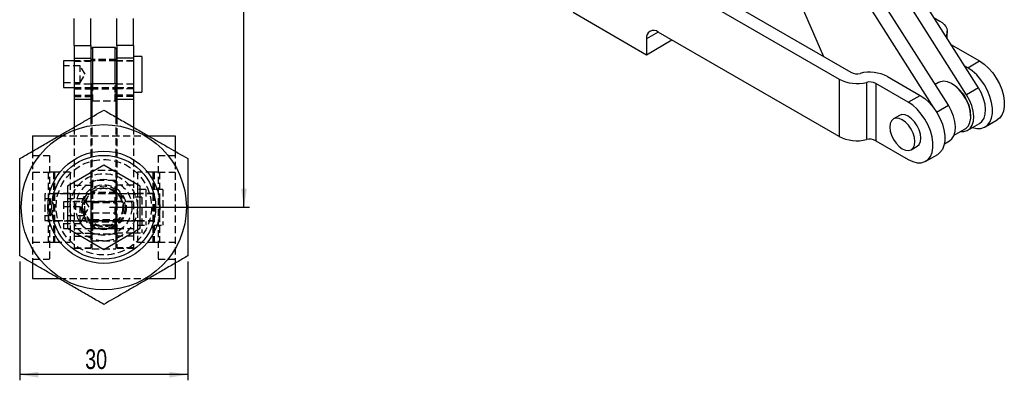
# Model space of a CAD drawing. Extents: x 27 to 387, y 27 to 288.
# Tile 14 of 19: x 212 to 387, y 107 to 171. Entities that reach past the tile are written whole.
import ezdxf

# ---------------------------------------------------------------- set-up
doc = ezdxf.new("R2010")
doc.units = 0
doc.linetypes.add('HIDDEN', pattern=[1.905, 1.27, -0.635])
doc.layers.get('0').update_dxf_attribs({"linetype": 'CONTINUOUS'})
doc.styles.add('SLDTEXTSTYLE0', font='TXT', dxfattribs={"width": 0.75})
doc.dimstyles.new('SLDDIMSTYLE1', dxfattribs={"dimtxt": 3.5, "dimasz": 3.302, "dimexe": 0, "dimexo": 0.0625, "dimgap": 0.875, "dimtad": 1, "dimdec": 3, "dimrnd": 1e-09, "dimzin": 12, "dimtxsty": 'SLDTEXTSTYLE0', "dimsah": 1, "dimcen": 0.09, "dimazin": 3, "dimtfac": 1, "dimtdec": 3, "dimtofl": 0, "dimtmove": 0, "dimatfit": 3, "dimtolj": 1, "dimtzin": 12})
doc.dimstyles.new('SLDDIMSTYLE3', dxfattribs={"dimtxt": 3.5, "dimasz": 3.302, "dimexe": 0, "dimexo": 0.0625, "dimgap": 0.875, "dimtad": 1, "dimdec": 0, "dimrnd": 1e-09, "dimzin": 12, "dimtxsty": 'SLDTEXTSTYLE0', "dimsah": 1, "dimcen": 0.09, "dimazin": 3, "dimtfac": 1, "dimtdec": 0, "dimtofl": 0, "dimtmove": 0, "dimatfit": 3, "dimtolj": 1, "dimtzin": 12})

# ---------------------------------------------------------------- blocks, each defined once
blk = doc.blocks.new('_D_10')
at = {"color": 179, "linetype": 'CONTINUOUS'}
for p, q in [((230.77, 252.47), (252.72, 252.47)), ((251.72, 137.71), (251.72, 252.47)), ((227.72, 137.71), (252.72, 137.71))]:
    blk.add_line(p, q, dxfattribs=at)
for points in [[(251.72, 252.47), (251.21, 249.16), (252.23, 249.16)], [(251.72, 137.71), (252.23, 141.01), (251.21, 141.01)]]:
    blk.add_solid(points, dxfattribs=at)
at = {"color": 179, "linetype": 'CONTINUOUS', "insert": (247.21, 189.3, 19.27), "char_height": 3.5, "attachment_point": 1, "rotation": 90, "style": 'SLDTEXTSTYLE0'}
blk.add_mtext('115', dxfattribs=at)
blk = doc.blocks.new('_D_11')
at = {"color": 179, "linetype": 'CONTINUOUS'}
for p, q in [((211.72, 128.05), (211.72, 106.87)), ((241.72, 128.05), (241.72, 106.87)), ((241.72, 107.87), (211.72, 107.87))]:
    blk.add_line(p, q, dxfattribs=at)
for points in [[(211.72, 107.87), (215.02, 107.36), (215.02, 108.37)], [(241.72, 107.87), (238.42, 108.37), (238.42, 107.36)]]:
    blk.add_solid(points, dxfattribs=at)
at = {"color": 179, "linetype": 'CONTINUOUS', "insert": (223.4, 112.38, 19.27), "char_height": 3.5, "attachment_point": 1, "style": 'SLDTEXTSTYLE0'}
blk.add_mtext('30', dxfattribs=at)

msp = doc.modelspace()

# ---------------------------------------------------------------- linework, layer by layer
at = {"color": 7, "linetype": 'CONTINUOUS'}
for p, q in [((380.5966, 157.7609), (362.5269, 186.2527)), ((382.7179, 158.9855), (364.6483, 187.4773)), ((346.5032, 184.1517), (355.104, 164.5673)), ((374.7515, 155.4014), (357.1529, 183.1504)), ((377.3439, 155.8832), (359.2743, 184.375)), ((325.6123, 179.1433), (357.8563, 160.5292)), ((327.7336, 180.3679), (359.9776, 161.7538)), ((310.4095, 172.4463), (323.4909, 164.8945)), ((221.4194, 166.5276), (221.4194, 171.3616)), ((224.4194, 166.5276), (224.4194, 171.3616)), ((229.0194, 166.5276), (229.0194, 171.3616)), ((232.0194, 166.5276), (232.0194, 171.3616)), ((374.7857, 171.4929), (375.8168, 170.8976)), ((325.6123, 168.9362), (323.4909, 167.7116)), ((357.8563, 150.3225), (325.6123, 168.9366)), ((377.1349, 167.7888), (377.1349, 169.0607)), ((323.4909, 167.7116), (323.4909, 164.8945)), ((323.4909, 164.8945), (328.0525, 167.5278)), ((221.4194, 166.5276), (224.4194, 166.5276)), ((221.4194, 166.5276), (221.4194, 164.2798)), ((224.4194, 166.5276), (224.4194, 164.2798)), ((224.7194, 166.1732), (224.4694, 165.9232)), ((224.4694, 156.8982), (224.4694, 165.9232)), ((228.7194, 166.1732), (224.7194, 166.1732)), ((224.7194, 166.1732), (224.7194, 159.7293)), ((228.9694, 165.9232), (228.7194, 166.1732)), ((228.7194, 159.7293), (228.7194, 166.1732)), ((228.9694, 165.9232), (228.9694, 158.3146)), ((232.0194, 166.5276), (229.0194, 166.5276)), ((229.0194, 166.5276), (229.0194, 164.2798)), ((232.0194, 166.5276), (232.0194, 164.2798)), ((377.808, 166.7274), (382.9233, 163.7745)), ((221.4194, 163.7919), (219.5194, 163.7919)), ((219.5194, 163.7919), (219.5194, 159.0294)), ((221.4194, 164.2798), (224.4194, 164.2798)), ((221.4194, 164.2798), (221.4194, 156.9711)), ((224.4194, 164.2798), (224.4194, 156.9711)), ((224.4694, 163.7919), (224.4194, 163.7919)), ((229.0194, 163.7919), (228.9694, 163.7919)), ((232.0194, 164.2798), (229.0194, 164.2798)), ((229.0194, 164.2798), (229.0194, 156.9711)), ((233.5194, 164.5857), (232.0194, 164.5857)), ((232.0194, 164.2798), (232.0194, 156.9711)), ((233.5194, 164.5857), (233.5194, 158.2357)), ((380.8019, 162.5498), (382.9233, 163.7745)), ((380.8019, 162.5498), (380.2585, 162.8636)), ((357.8563, 160.5292), (357.8563, 150.3225)), ((362.7574, 159.9654), (362.7574, 149.7586)), ((366.5125, 161.0021), (372.3167, 157.6514)), ((375.5925, 159.9382), (374.992, 159.5916)), ((219.5194, 159.0294), (221.4194, 159.0294)), ((224.4194, 159.0294), (224.4694, 159.0294)), ((228.8444, 159.7293), (224.5944, 159.7293)), ((224.5944, 159.7293), (224.5944, 153.821)), ((228.8444, 159.7293), (228.8444, 153.821)), ((228.9694, 159.0294), (229.0194, 159.0294)), ((228.9694, 158.3146), (228.9694, 156.8982)), ((232.0194, 158.2357), (233.5194, 158.2357)), ((364.3912, 159.7775), (364.3912, 149.5707)), ((370.1953, 156.4268), (364.3912, 159.7775)), ((378.1508, 159.6), (377.9741, 159.7021)), ((382.7179, 158.9855), (380.5966, 157.7609)), ((221.4194, 156.9711), (224.4194, 156.9711)), ((221.4194, 156.9711), (221.4194, 151.9664)), ((224.4194, 156.9711), (224.4194, 153.6984)), ((224.4694, 156.8982), (224.5944, 156.7732)), ((228.8444, 156.7732), (228.9694, 156.8982)), ((229.0194, 156.9711), (232.0194, 156.9711)), ((229.0194, 156.9711), (229.0194, 153.6984)), ((232.0194, 156.9711), (232.0194, 151.9664)), ((370.1953, 156.4268), (372.3167, 157.6514)), ((368.608, 154.0731), (367.5473, 153.4608)), ((381.3411, 153.8696), (381.3411, 154.0737)), ((383.9267, 152.0337), (386.048, 153.2583)), ((378.3703, 150.5436), (380.3546, 151.6891)), ((380.7904, 151.424), (382.9118, 152.6486)), ((214.0194, 150.4058), (214.0194, 147.694)), ((214.0194, 150.4058), (218.7164, 150.4058)), ((234.7223, 150.4058), (239.4194, 150.4058)), ((239.4194, 150.4058), (239.4194, 147.694)), ((364.3912, 149.5707), (370.1953, 146.22)), ((376.6477, 149.0325), (377.5377, 149.5463)), ((370.722, 147.9614), (371.7827, 148.5737)), ((373.3201, 145.9106), (375.4414, 147.1352)), ((226.7194, 145.2114), (220.2194, 141.4586)), ((233.2194, 141.4586), (226.7194, 145.2114)), ((220.2194, 141.4586), (220.2194, 133.953)), ((233.2194, 133.953), (233.2194, 141.4586)), ((220.2194, 133.953), (226.7194, 130.2003)), ((226.7194, 130.2003), (233.2194, 133.953)), ((214.0194, 127.7176), (214.0194, 125.0058)), ((239.4194, 127.7176), (239.4194, 125.0058)), ((214.0194, 125.0058), (218.7164, 125.0058)), ((234.7223, 125.0058), (239.4194, 125.0058))]:
    msp.add_line(p, q, dxfattribs=at)
at = {"color": 7, "linetype": 'HIDDEN'}
for p, q in [((224.4194, 163.8107), (221.4194, 163.8107)), ((224.4194, 163.7919), (221.4194, 163.7919)), ((221.4194, 163.7633), (224.4194, 163.7633)), ((228.9694, 164.0107), (224.4694, 164.0107)), ((228.9694, 163.7919), (224.4694, 163.7919)), ((232.0194, 163.8107), (229.0194, 163.8107)), ((232.0194, 163.7919), (229.0194, 163.7919)), ((232.0194, 163.7633), (229.0194, 163.7633)), ((222.5194, 162.9107), (219.5194, 162.9107)), ((222.5194, 159.9107), (222.5194, 162.9107)), ((223.4207, 161.4107), (222.5194, 162.9107)), ((219.5194, 159.9107), (222.5194, 159.9107)), ((222.5194, 159.9107), (223.4207, 161.4107)), ((224.4194, 159.6505), (221.4194, 159.6505)), ((221.4194, 159.0294), (224.4194, 159.0294)), ((221.4194, 159.0107), (224.4194, 159.0107)), ((221.4194, 158.7864), (224.4194, 158.7864)), ((224.4694, 159.0294), (228.9694, 159.0294)), ((224.4694, 158.8107), (228.9694, 158.8107)), ((224.7194, 159.7293), (224.7194, 156.6482)), ((228.7194, 158.1431), (228.7194, 159.7293)), ((228.7194, 156.6482), (228.7194, 158.1431)), ((232.0194, 159.6505), (229.0194, 159.6505)), ((229.0194, 159.0294), (232.0194, 159.0294)), ((229.0194, 159.0107), (232.0194, 159.0107)), ((232.0194, 158.7864), (229.0194, 158.7864)), ((221.4194, 157.6624), (224.4194, 157.6624)), ((221.4194, 157.4603), (224.4194, 157.4603)), ((224.5944, 156.7732), (224.7194, 156.6482)), ((224.7194, 156.6482), (228.7194, 156.6482)), ((228.7194, 156.6482), (228.8444, 156.7732)), ((232.0194, 157.6624), (229.0194, 157.6624)), ((232.0194, 157.4603), (229.0194, 157.4603)), ((224.4194, 153.6984), (224.4194, 133.0589)), ((224.5944, 153.821), (224.5944, 138.5356)), ((228.8444, 153.821), (228.8444, 138.5356)), ((229.0194, 153.6984), (229.0194, 133.0589)), ((221.4194, 151.9664), (221.4194, 133.0589)), ((232.0194, 151.9664), (232.0194, 133.0589)), ((218.7164, 150.4058), (234.7223, 150.4058)), ((214.0194, 147.694), (214.0194, 127.7176)), ((239.4194, 147.694), (239.4194, 127.7176)), ((214.0194, 146.9558), (217.0194, 146.9558)), ((217.0194, 146.9558), (217.0194, 128.4558)), ((236.4194, 146.9558), (236.4194, 128.4558)), ((236.4194, 146.9558), (239.4194, 146.9558)), ((228.8444, 144.236), (224.5944, 144.236)), ((214.0194, 143.9558), (217.0194, 143.9558)), ((216.7944, 143.9558), (216.7944, 131.4558)), ((217.9444, 143.9558), (217.0194, 143.9558)), ((217.7194, 143.9558), (217.7194, 131.4558)), ((217.9444, 143.9558), (217.9444, 131.4558)), ((220.7194, 143.9558), (217.9444, 143.9558)), ((220.7194, 143.9558), (220.7194, 131.4558)), ((224.4694, 132.1437), (224.4694, 143.268)), ((224.7194, 142.4683), (224.4694, 142.2183)), ((224.7194, 142.4683), (224.7194, 132.9433)), ((228.7194, 142.4683), (224.7194, 142.4683)), ((228.7194, 134.4382), (228.7194, 142.4683)), ((228.9694, 142.2183), (228.7194, 142.4683)), ((228.9694, 132.1437), (228.9694, 143.268)), ((232.7194, 143.9558), (232.7194, 140.8808)), ((235.4944, 143.9558), (232.7194, 143.9558)), ((235.4944, 143.9558), (235.4944, 131.4558)), ((236.4194, 143.9558), (235.4944, 143.9558)), ((235.7194, 143.9558), (235.7194, 131.4558)), ((236.4194, 143.9558), (239.4194, 143.9558)), ((236.6444, 143.9558), (236.6444, 131.4558)), ((221.4194, 141.6452), (224.4194, 141.6452)), ((232.0194, 141.6452), (229.0194, 141.6452)), ((232.7194, 140.8808), (232.7194, 134.5308)), ((234.2194, 140.8808), (232.7194, 140.8808)), ((234.2194, 140.8808), (234.2194, 134.5308)), ((237.2194, 140.8808), (235.7194, 140.8808)), ((237.2194, 140.8808), (237.2194, 134.5308)), ((216.2194, 140.0871), (216.2194, 135.3246)), ((220.2194, 140.0871), (216.2194, 140.0871)), ((217.2194, 139.2058), (216.2194, 139.2058)), ((217.2194, 136.2058), (217.2194, 139.2058)), ((218.1207, 137.7058), (217.2194, 139.2058)), ((220.7194, 140.1558), (217.7194, 140.1558)), ((232.7194, 140.0871), (220.2194, 140.0871)), ((223.2194, 139.2058), (220.2194, 139.2058)), ((224.4694, 140.1058), (221.2082, 140.1058)), ((223.2194, 136.2058), (223.2194, 139.2058)), ((224.1207, 137.7058), (223.2194, 139.2058)), ((228.9694, 140.3058), (224.4694, 140.3058)), ((228.8444, 140.1058), (224.5944, 140.1058)), ((232.2185, 140.1058), (228.9694, 140.1058)), ((233.5194, 139.484), (232.0194, 139.484)), ((235.7194, 140.1558), (232.7194, 140.1558)), ((235.7194, 140.0871), (232.7194, 140.0871)), ((233.5194, 139.484), (233.5194, 133.134)), ((217.2194, 136.2058), (218.1207, 137.7058)), ((219.5194, 138.6902), (219.5194, 133.9277)), ((232.0194, 138.6902), (219.5194, 138.6902)), ((222.5194, 137.809), (219.5194, 137.809)), ((224.4194, 138.709), (221.4194, 138.709)), ((222.5194, 134.809), (222.5194, 137.809)), ((223.4207, 136.309), (222.5194, 137.809)), ((223.2194, 136.2058), (224.1207, 137.7058)), ((228.8444, 138.709), (224.5944, 138.709)), ((224.5944, 138.5356), (224.5944, 131.7058)), ((224.5944, 138.5356), (228.8444, 138.5356)), ((228.8444, 138.5356), (228.8444, 131.7058)), ((232.0194, 138.709), (229.0194, 138.709)), ((216.2194, 136.2058), (217.2194, 136.2058)), ((216.2194, 135.3246), (220.2194, 135.3246)), ((217.7194, 135.2558), (220.7194, 135.2558)), ((220.2194, 136.2058), (223.2194, 136.2058)), ((220.2194, 135.3246), (232.7194, 135.3246)), ((221.2097, 135.3058), (224.4694, 135.3058)), ((222.5194, 134.809), (223.4207, 136.309)), ((224.5944, 136.6881), (228.8444, 136.6881)), ((224.5944, 135.5508), (228.8444, 135.5508)), ((224.5944, 135.3058), (228.8444, 135.3058)), ((228.9694, 135.3058), (232.2323, 135.3058)), ((232.7194, 135.3246), (235.7194, 135.3246)), ((232.7194, 135.2558), (235.7194, 135.2558)), ((219.5194, 134.809), (222.5194, 134.809)), ((219.5194, 133.9277), (232.0194, 133.9277)), ((221.4194, 133.909), (224.4194, 133.909)), ((224.4694, 135.1058), (228.9694, 135.1058)), ((224.5944, 134.5826), (228.8444, 134.5826)), ((224.5944, 133.909), (228.8444, 133.909)), ((228.7194, 132.9433), (228.7194, 134.4382)), ((229.0194, 133.909), (232.0194, 133.909)), ((232.7194, 134.5308), (232.7194, 131.4558)), ((232.7194, 134.5308), (234.2194, 134.5308)), ((235.7194, 134.5308), (237.2194, 134.5308)), ((221.4194, 133.0589), (224.4194, 133.0589)), ((221.4194, 133.0589), (221.4194, 130.4307)), ((221.4194, 132.5408), (224.4194, 132.5408)), ((224.4194, 133.0589), (224.4194, 130.4307)), ((224.4694, 133.1933), (224.7194, 132.9433)), ((224.5944, 131.7058), (224.5944, 130.309)), ((224.5944, 131.7058), (228.8444, 131.7058)), ((224.7194, 132.9433), (228.7194, 132.9433)), ((228.7194, 132.9433), (228.9694, 133.1933)), ((228.8444, 131.7058), (228.8444, 130.309)), ((232.0194, 133.0589), (229.0194, 133.0589)), ((229.0194, 133.0589), (229.0194, 130.4307)), ((232.0194, 132.5408), (229.0194, 132.5408)), ((232.0194, 133.134), (233.5194, 133.134)), ((232.0194, 133.0589), (232.0194, 130.4307)), ((214.0194, 131.4558), (217.0194, 131.4558)), ((217.0194, 131.4558), (217.9444, 131.4558)), ((217.9444, 131.4558), (220.7194, 131.4558)), ((221.4194, 130.4825), (224.4194, 130.4825)), ((221.4194, 130.4307), (224.4194, 130.4307)), ((224.5944, 130.309), (228.8444, 130.309)), ((232.0194, 130.4825), (229.0194, 130.4825)), ((229.0194, 130.4307), (232.0194, 130.4307)), ((232.7194, 131.4558), (235.4944, 131.4558)), ((235.4944, 131.4558), (236.4194, 131.4558)), ((236.4194, 131.4558), (239.4194, 131.4558)), ((214.0194, 128.4558), (217.0194, 128.4558)), ((236.4194, 128.4558), (239.4194, 128.4558)), ((218.7164, 125.0058), (234.7223, 125.0058))]:
    msp.add_line(p, q, dxfattribs=at)
at = {"color": 8, "linetype": 'CONTINUOUS'}
msp.add_line((375.2488, 154.6737), (377.3439, 155.8832), dxfattribs=at)
at = {"color": 7, "linetype": 'CONTINUOUS', "flags": 128}
for points in [[(375.8168, 170.8976), (376.249, 170.6084), (376.6031, 170.2857), (376.8714, 169.9365), (377.0481, 169.5684), (377.1293, 169.1893), (377.1134, 168.8074), (377.0007, 168.431), (376.8774, 168.1947)], [(382.9233, 163.7745), (383.7353, 163.2188), (384.5197, 162.5082), (385.2498, 161.667), (385.9006, 160.7237), (386.45, 159.7106), (386.8794, 158.662), (387.174, 157.6138), (387.3238, 156.6016), (387.3238, 155.6598), (387.174, 154.8206), (386.8794, 154.1125), (386.45, 153.5596), (386.048, 153.2583)], [(381.6804, 151.9378), (382.3984, 151.7661), (383.1285, 151.7644), (383.7793, 151.9562), (384.3287, 152.335), (384.758, 152.8879), (385.0526, 153.596), (385.2025, 154.4352), (385.2025, 155.3769), (385.0526, 156.3892), (384.758, 157.4374), (384.3287, 158.486), (383.7793, 159.4991), (383.1285, 160.4424), (382.3984, 161.2836), (381.614, 161.9941), (380.8019, 162.5498)], [(380.4234, 157.0675), (379.8895, 157.9056), (379.2718, 158.6523), (378.5974, 159.2749), (377.8958, 159.7463), (377.1975, 160.0458), (376.5331, 160.1603), (375.9317, 160.0848), (375.5925, 159.9382)], [(382.9118, 152.6486), (383.3389, 152.9938), (383.7068, 153.5596), (383.9271, 154.2818), (383.9901, 155.129), (383.8931, 156.0644), (383.6404, 157.0475), (383.2429, 158.0355), (382.7179, 158.9855)], [(370.1953, 146.22), (371.0074, 145.8381), (371.7918, 145.643), (372.5219, 145.6413), (373.1727, 145.8332), (373.7221, 146.212), (374.1514, 146.7648), (374.446, 147.4729), (374.5959, 148.3121), (374.5959, 149.2539), (374.446, 150.2661), (374.1514, 151.3144), (373.7221, 152.3629), (373.1727, 153.3761), (372.5219, 154.3193), (371.7918, 155.1605), (371.0074, 155.8711), (370.1953, 156.4268)], [(372.3167, 157.6514), (373.1287, 157.0957), (373.9131, 156.3851), (374.6432, 155.5439), (375.294, 154.6007), (375.8434, 153.5875), (376.2728, 152.539), (376.5674, 151.4907), (376.7172, 150.4785), (376.7172, 149.5367), (376.5674, 148.6975), (376.2728, 147.9894), (375.8434, 147.4366), (375.4414, 147.1352)], [(379.5104, 151.2017), (380.1083, 151.1973), (380.7179, 151.3844), (381.2175, 151.7692), (381.5855, 152.335), (381.8057, 153.0571), (381.8688, 153.9044), (381.7718, 154.8398), (381.5191, 155.8229), (381.1216, 156.8109), (380.5966, 157.7609)], [(380.3546, 151.6891), (380.5275, 151.8046), (380.928, 152.2419), (381.1995, 152.8354), (381.3299, 153.559), (381.3136, 154.3811), (381.1514, 155.2659), (380.8503, 156.1746), (380.4234, 157.0675)], [(377.5377, 149.5463), (377.9649, 149.8915), (378.3328, 150.4572), (378.553, 151.1794), (378.6161, 152.0266), (378.5191, 152.9621), (378.2664, 153.9452), (377.8689, 154.9332), (377.3439, 155.8832)], [(369.1347, 148.1186), (369.7157, 147.8715), (370.2572, 147.8179), (370.7222, 147.9615), (371.079, 148.2924), (371.3032, 148.7882), (371.3797, 149.415), (371.3032, 150.1302), (371.079, 150.8849), (370.7222, 151.6278), (370.2572, 152.3083), (369.7157, 152.8798), (369.1347, 153.3036), (368.5536, 153.5507), (368.0121, 153.6043), (367.5472, 153.4607), (367.1904, 153.1298), (366.9661, 152.634), (366.8896, 152.0071), (366.9661, 151.292), (367.1904, 150.5372), (367.5472, 149.7943), (368.0121, 149.1139), (368.5536, 148.5424), (369.1347, 148.1186)], [(371.7827, 148.5737), (371.7828, 148.5738), (372.1396, 148.9047), (372.3639, 149.4005), (372.4404, 150.0273), (372.3639, 150.7425), (372.1396, 151.4972), (371.7828, 152.2401), (371.3179, 152.9206), (370.7764, 153.4921), (370.1953, 153.9159), (369.6143, 154.163), (369.0728, 154.2166), (368.608, 154.0731)]]:
    msp.add_lwpolyline(points, dxfattribs=at)
at = {"color": 7, "linetype": 'CONTINUOUS'}
for radius in [14.7224, 10, 9.25]:
    msp.add_circle((226.7194, 137.7058), radius, dxfattribs=at)
at = {"color": 7, "linetype": 'HIDDEN'}
for radius in [8.5, 6, 5, 4, 3.7906, 3.5, 3.4, 3.375]:
    msp.add_circle((226.7194, 137.7058), radius, dxfattribs=at)
at = {"color": 7, "linetype": 'CONTINUOUS'}
for centre, radius, start, end in [((324.7842, 167.9213), 1.3101, 50.796654, 189.214083), ((361.0447, 163.8348), 2.3386, 242.852255, 284.022778), ((363.3113, 154.7593), 7.0157, 62.852152, 104.022835), ((361.0575, 166.772), 7.0157, 242.852218, 284.022815), ((363.3241, 157.6965), 2.3386, 62.852062, 104.022834), ((374.6998, 154.0647), 6.5229, 27.767671, 58.058367), ((374.9973, 153.893), 6.3463, 1.631231, 30.391931), ((361.0575, 156.5653), 7.0157, 242.852218, 284.022815), ((363.3241, 147.4898), 2.3386, 62.852062, 104.022834)]:
    msp.add_arc(centre, radius, start, end, dxfattribs=at)
for points, knots in [([(211.7194, 146.3661), (212.3674, 146.7402), (213.6634, 147.4884), (215.6591, 148.6406), (217.6923, 149.8145), (219.6521, 150.946), (221.5052, 152.0159), (223.8471, 153.368), (225.5665, 154.3607), (226.7194, 155.0263)], [0, 0, 0, 0, 0.13231926, 0.26460107, 0.39984219, 0.53505894, 0.65025848, 0.76547596, 1, 1, 1, 1]), ([(226.7194, 155.0263), (227.3674, 154.6522), (228.6634, 153.9039), (230.6591, 152.7517), (232.6923, 151.5779), (234.6521, 150.4464), (236.5052, 149.3764), (238.8471, 148.0244), (240.5665, 147.0317), (241.7194, 146.3661)], [0, 0, 0, 0, 0.13231926, 0.26460107, 0.39984222, 0.53505894, 0.65025852, 0.76547599, 1, 1, 1, 1]), ([(211.7194, 129.0456), (211.7194, 129.7077), (211.7194, 131.079), (211.7194, 133.196), (211.7194, 135.4029), (211.7194, 137.6454), (211.7194, 140.2447), (211.7194, 143.1741), (211.7194, 145.2983), (211.7194, 146.3661)], [0, 0, 0, 0, 0.11713812, 0.24261611, 0.36806197, 0.49660182, 0.62514094, 0.81157259, 1, 1, 1, 1]), ([(241.7194, 146.3661), (241.7194, 145.3088), (241.7194, 143.1848), (241.7194, 140.2742), (241.7194, 137.7021), (241.7194, 135.4783), (241.7194, 133.2517), (241.7194, 131.0972), (241.7194, 129.7077), (241.7194, 129.0456)], [0, 0, 0, 0, 0.18658905, 0.37485807, 0.50017969, 0.62550134, 0.75416392, 0.88286195, 1, 1, 1, 1]), ([(226.7194, 120.3853), (226.0713, 120.7595), (224.7754, 121.5077), (222.7797, 122.6599), (220.7465, 123.8338), (218.7867, 124.9652), (216.9335, 126.0352), (214.5916, 127.3873), (212.8723, 128.3799), (211.7194, 129.0456)], [0, 0, 0, 0, 0.13231926, 0.26460107, 0.39984222, 0.53505894, 0.65025852, 0.76547599, 1, 1, 1, 1]), ([(241.7194, 129.0456), (241.0713, 128.6714), (239.7754, 127.9232), (237.7797, 126.771), (235.7465, 125.5971), (233.7867, 124.4656), (231.9335, 123.3957), (229.5916, 122.0436), (227.8723, 121.0509), (226.7194, 120.3853)], [0, 0, 0, 0, 0.13231926, 0.26460107, 0.39984219, 0.53505894, 0.65025848, 0.76547596, 1, 1, 1, 1])]:
    msp.add_open_spline(points, degree=3, knots=knots, dxfattribs=at)

# ---------------------------------------------------------------- dimensions: what is measured, and where the dimension line sits
at = {"color": 179, "linetype": 'CONTINUOUS'}
dim = msp.add_linear_dim(base=(251.7194, 252.4655), p1=(226.7194, 137.7058), p2=(229.7715, 252.4655), angle=90, dimstyle='SLDDIMSTYLE3', dxfattribs=at)
dim.commit()
dim.dimension.update_dxf_attribs({"geometry": '_D_10', "text_midpoint": (251.7194, 194.6057), "dimtype": 160})
dim = msp.add_linear_dim(base=(211.7194, 107.866), p1=(241.7194, 129.0456), p2=(211.7194, 129.0456), dimstyle='SLDDIMSTYLE1', dxfattribs=at)
dim.commit()
dim.dimension.update_dxf_attribs({"geometry": '_D_11', "text_midpoint": (227.4031, 107.866), "dimtype": 160})

doc.saveas('drawing.dxf')
